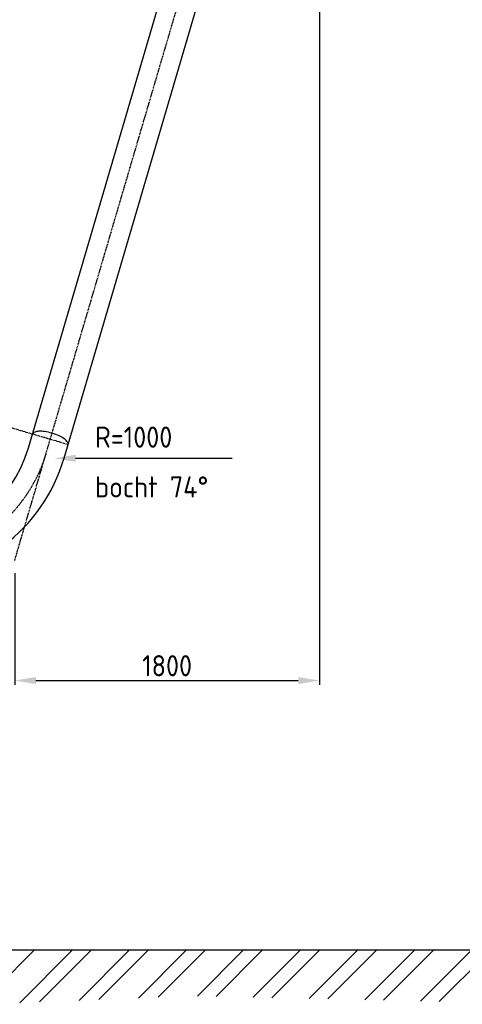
# Model space of a CAD drawing. Header units: metres. Extents: x -82085 to 58758, y -66901 to 95305.
# Tile 61 of 135: x 31047 to 33661, y -3719 to 2094. Entities that reach past the tile are written whole.
import ezdxf
from ezdxf.enums import TextEntityAlignment as Align

# ---------------------------------------------------------------- set-up
doc = ezdxf.new("R2010")
doc.units = ezdxf.units.M
doc.header["$MEASUREMENT"] = 0
doc.header["$PDSIZE"] = -1
doc.linetypes.add('CENTER-LN', pattern=[19, 10, -3, 3, -3])
doc.layers.get('0').update_dxf_attribs({"linetype": 'CONTINUOUS'})
doc.layers.get('DEFPOINTS').update_dxf_attribs({"linetype": 'CONTINUOUS'})
for name, color, linetype in [('3', 3, 'CONTINUOUS'), ('ARCERING', 10, 'CONTINUOUS'), ('CL', 1, 'CENTER-LN'), ('DIM', 10, 'CONTINUOUS'), ('GEBOUW', 7, 'CONTINUOUS')]:
    doc.layers.add(name, color=color, linetype=linetype)
doc.styles.add('ROMANS', font='iso.shx')
doc.styles.get("Standard").update_dxf_attribs({"font": 'iso.shx'})
doc.dimstyles.get("Standard").update_dxf_attribs({"dimtxt": 0.18, "dimasz": 0.18, "dimexe": 0.18, "dimexo": 0.0625, "dimgap": 0.09, "dimtad": 0, "dimtih": 1, "dimtoh": 1, "dimdec": 4, "dimzin": 0, "dimdsep": 46, "dimtxsty": 'Standard', "dimcen": 0.09, "dimadec": 0, "dimazin": 0, "dimtfac": 1, "dimtdec": 4, "dimtofl": 0, "dimtmove": 0, "dimatfit": 3, "dimfxl": 1, "dimtolj": 1, "dimtzin": 0, "dimarcsym": 0})

# ---------------------------------------------------------------- blocks, each defined once
blk = doc.blocks.new('*D126')
at = {"layer": 'DEFPOINTS', "color": 0, "transparency": 16777216}
for p in [(32817.5, 5026.7, -3239), (31017.9, -1097.8, -3239), (32817.5, -1807.4)]:
    blk.add_point(p, dxfattribs=at)
at = {"layer": 'DIM', "color": 0, "lineweight": -2, "transparency": 16777216}
for p, q in [((32817.5, 4951.7), (32817.5, -1832.4)), ((31017.9, -1172.8), (31017.9, -1832.4)), ((31142.9, -1807.4), (32692.5, -1807.4))]:
    blk.add_line(p, q, dxfattribs=at)
at = {"layer": 'DIM', "color": 0, "transparency": 16777216}
for points in [[(31142.9, -1786.6), (31142.9, -1828.2), (31017.9, -1807.4)], [(32692.5, -1786.6), (32692.5, -1828.2), (32817.5, -1807.4)]]:
    blk.add_solid(points, dxfattribs=at)
at = {"layer": 'DIM', "color": 0, "transparency": 16777216, "insert": (31917.7, -1719.9), "char_height": 125, "attachment_point": 5}
blk.add_mtext('\\A1;1800', dxfattribs=at)
blk = doc.blocks.new('*X3')
at = {"color": 0}
for p, q in [((38163.4, 53542.1, 3239), (38484.5, 53863.2, 3239)), ((38397.2, 53551.4, 3239), (38709, 53863.2, 3239)), ((38514.1, 53556, 3239), (38821.2, 53863.2, 3239)), ((38747.8, 53565.2, 3239), (39045.7, 53863.2, 3239)), ((38864.7, 53569.9, 3239), (39158, 53863.2, 3239)), ((39098.5, 53579.1, 3239), (39382.5, 53863.2, 3239)), ((39215.4, 53583.8, 3239), (39494.8, 53863.2, 3239)), ((39447.2, 53591.1, 3239), (39719.3, 53863.2, 3239)), ((39557, 53588.6, 3239), (39831.5, 53863.2, 3239)), ((39776.5, 53583.7, 3239), (40056, 53863.2, 3239)), ((39886.3, 53581.2, 3239), (40168.3, 53863.2, 3239)), ((40105.8, 53576.2, 3239), (40392.8, 53863.2, 3239)), ((40215.5, 53573.7, 3239), (40505, 53863.2, 3239)), ((40435.1, 53568.7, 3239), (40729.5, 53863.2, 3239)), ((40544.8, 53566.2, 3239), (40841.8, 53863.2, 3239)), ((40764.3, 53561.2, 3239), (41066.3, 53863.2, 3239)), ((40874.1, 53558.7, 3239), (41178.6, 53863.2, 3239))]:
    blk.add_line(p, q, dxfattribs=at)

msp = doc.modelspace()

# ---------------------------------------------------------------- linework, layer by layer
at = {"layer": '3'}
for p, q in [((31098.97165, -433.24097), (32526.17606, 4423.89293)), ((31309.18461, -495.00926), (32736.38902, 4362.12464))]:
    msp.add_line(p, q, dxfattribs=at)
msp.add_lwpolyline([(31332.85526, -414.4521, 0.2211144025), (31330.89978, -401.46364, 0.0913638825), (31309.69475, -379.45839, 0.0481074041), (31280.63422, -362.60449, 0.0359202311), (31238.5314, -346.87201, 0.0359202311), (31194.61032, -337.32751, 0.0481074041), (31161.05174, -335.78161, 0.0913638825), (31131.31327, -342.81779, 0.2211144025), (31122.64231, -352.6838, 0.2211144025)], format="xyb", dxfattribs=at)
for radius in [772.95128, 992.05128]:
    msp.add_arc((30357.37249, -215.33189), radius, 270, 343.625273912, dxfattribs=at)
at = {"layer": 'CL'}
for p, q in [((31017.87142, -1097.83317), (32817.48925, 5026.71683)), ((31332.85526, -414.4521), (30267.68034, -101.46456))]:
    msp.add_line(p, q, dxfattribs=at)
msp.add_arc((30357.37249, -215.33189), 882.50128, 270, 343.625273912, dxfattribs=at)
at = {"layer": 'DIM'}
for p, q in [((31376.99335, -495.1624), (31819.26017, -495.1624)), ((31492.37185, -495.1624), (32301.89566, -495.1624))]:
    msp.add_line(p, q, dxfattribs=at)
msp.add_solid([(31376.99335, -515.99573), (31376.99335, -474.32906), (31251.99335, -495.1624)], dxfattribs=at)
at = {"layer": 'GEBOUW'}
msp.add_line((2117.12319, -3397.83317), (41661.68034, -3397.83317), dxfattribs=at)

# ---------------------------------------------------------------- block references
at = {"layer": 'ARCERING'}
msp.add_blockref('*X3', (-7349.54789, -57260.99623), dxfattribs=at)

# ---------------------------------------------------------------- texts
at = {"layer": 'DIM', "style": 'ROMANS'}
for s, p in [('R=1000 ', (31492.37185, -370.1624)), ('bocht 74%%d', (31492.37185, -664.29036))]:
    msp.add_text(s, height=125, dxfattribs=at).set_placement(p, align=Align.MIDDLE_LEFT)

# ---------------------------------------------------------------- dimensions: what is measured, and where the dimension line sits
at = {"layer": 'DIM'}
dim = msp.add_linear_dim(base=(32817.48925, -1807.40587), p1=(31017.87142, -1097.83317, -3238.98623), p2=(32817.48925, 5026.71683, -3238.98623), dimstyle='Standard', override={"dimtxt": 125, "dimasz": 125, "dimexe": 25, "dimexo": 75, "dimgap": 25, "dimtad": 1, "dimtih": 0, "dimtoh": 0, "dimdec": 0, "dimzin": 3, "dimcen": 0, "dimtfac": 0.008, "dimtdec": 0, "dimtmove": 0, "dimtzin": 3}, dxfattribs=at)
dim.commit()
dim.dimension.update_dxf_attribs({"geometry": '*D126', "text_midpoint": (31917.68034, -1719.90587)})

doc.saveas('drawing.dxf')
